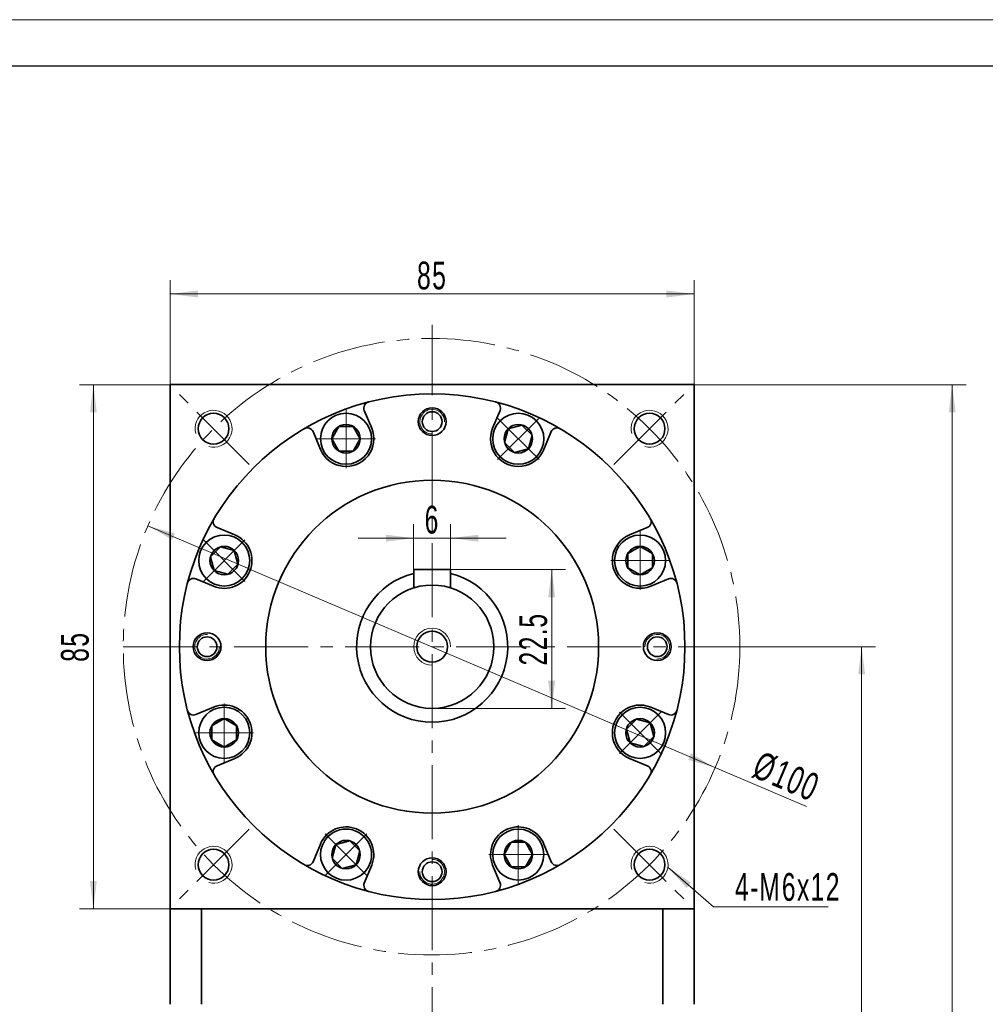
# Model space of a CAD drawing. Header units: millimetres. Extents: x 2211 to 2845, y -77 to 388.
# Tile 5 of 5: x 2534 to 2690, y 212 to 372. Entities that reach past the tile are written whole.
import ezdxf

# ---------------------------------------------------------------- set-up
doc = ezdxf.new("R2010")
doc.units = ezdxf.units.MM
doc.set_wipeout_variables(frame=1)
doc.linetypes.add('点画线', pattern=[18, 12, -2, 2, -2])
doc.layers.get('0').update_dxf_attribs({"lineweight": 35})
for name, color, linetype, lineweight in [('中心线层', 1, '点画线', 18), ('图框_外框线', 7, 'Continuous', 18), ('尺寸线层', 3, 'Continuous', 18), ('粗实线层', 7, 'Continuous', 35)]:
    doc.layers.add(name, color=color, linetype=linetype, lineweight=lineweight)
doc.styles.add('标准', font='txt', dxfattribs={"width": 0.667})
doc.dimstyles.new('a4-1-1', dxfattribs={"dimtxt": 3, "dimasz": 3, "dimexe": 1.5, "dimexo": 0, "dimgap": 0.5, "dimtad": 1, "dimdec": 3, "dimdsep": 46, "dimtxsty": '标准', "dimblk": '_CAXARROW', "dimcen": 0, "dimdle": 6, "dimazin": 2, "dimtfac": 0.707107, "dimtdec": 3, "dimtix": 1, "dimtmove": 2, "dimatfit": 3, "dimfxl": 0, "dimfrac": 2, "dimtolj": 1, "dimarcsym": 0})

# ---------------------------------------------------------------- blocks, each defined once
blk = doc.blocks.new('*X13')
at = {"layer": '尺寸线层', "linetype": 'Continuous'}
for points in [[(2557.93, 327.4), (2562.43, 327.96), (2562.43, 326.83)], [(2642.93, 327.4), (2638.43, 327.96), (2638.43, 326.83)]]:
    blk.add_hatch(color=0, dxfattribs=at).paths.add_polyline_path(points, flags=0)
at = {"layer": '尺寸线层', "color": 0, "linetype": 'Continuous'}
for p, q in [((2557.93, 312.69), (2557.93, 329.65)), ((2642.93, 312.69), (2642.93, 329.65)), ((2557.93, 327.4), (2642.93, 327.4))]:
    blk.add_line(p, q, dxfattribs=at)
at = {"layer": '尺寸线层', "color": 0, "insert": (2600.43, 330.37), "char_height": 4.5, "width": 9, "attachment_point": 5, "line_spacing_factor": 1.15057, "style": '标准'}
blk.add_mtext('\\T1.1;85', dxfattribs=at)
blk = doc.blocks.new('_CAXARROW')
blk.add_hatch(color=0).paths.add_polyline_path([(0, 0), (-1, 0.125), (-1, -0.125)], flags=0)
blk = doc.blocks.new('*X14')
at = {"layer": '尺寸线层', "linetype": 'Continuous'}
for points in [[(2545.49, 312.69), (2546.05, 308.19), (2544.92, 308.19)], [(2545.49, 227.69), (2546.05, 232.19), (2544.92, 232.19)]]:
    blk.add_hatch(color=0, dxfattribs=at).paths.add_polyline_path(points, flags=0)
at = {"layer": '尺寸线层', "color": 0, "linetype": 'Continuous'}
for p, q in [((2557.93, 312.69), (2543.24, 312.69)), ((2545.49, 312.69), (2545.49, 227.69)), ((2557.93, 227.69), (2543.24, 227.69))]:
    blk.add_line(p, q, dxfattribs=at)
at = {"layer": '尺寸线层', "color": 0, "insert": (2542.51, 270.19), "char_height": 4.5, "width": 9, "attachment_point": 5, "rotation": 90, "line_spacing_factor": 1.15057, "style": '标准'}
blk.add_mtext('\\T1.1;85', dxfattribs=at)
blk = doc.blocks.new('*X16')
at = {"layer": '尺寸线层', "linetype": 'Continuous'}
blk.add_hatch(color=0, dxfattribs=at).paths.add_polyline_path([(-8.63, 6.42), (-4.86, 3.89), (-5.6, 3.04)], flags=0)
at = {"layer": '尺寸线层', "color": 0, "linetype": 'Continuous'}
blk.add_line((-8.63, 6.42), (-1.23, 0), dxfattribs=at)
at = {"layer": '尺寸线层', "color": 0}
for p, q in [((-1.23, 0), (0, 0)), ((0, 0), (17.35, 0)), ((0, 0), (0, 0))]:
    blk.add_line(p, q, dxfattribs=at)
at = {"layer": '尺寸线层', "color": 0, "insert": (2.25, 0.9), "char_height": 4.5, "width": 30.2032, "attachment_point": 7, "line_spacing_factor": 1.15057, "style": '标准'}
blk.add_mtext('\\T1.1;4-M6x12', dxfattribs=at)
blk = doc.blocks.new('*X17')
at = {"layer": '中心线层', "linetype": '点画线', "lineweight": 18}
for p, q in [((0, -4.76), (0, 4.76)), ((-4.76, 0), (4.76, 0))]:
    blk.add_line(p, q, dxfattribs=at)
at = {"layer": '粗实线层'}
for p, q in [((-2.31, 0), (-1.15, 2)), ((-1.15, 2), (1.15, 2)), ((2.31, 0), (1.15, 2)), ((2.31, 0), (1.15, 2)), ((-2.31, 0), (-1.15, -2)), ((2.31, 0), (1.15, -2)), ((-1.15, -2), (1.15, -2))]:
    blk.add_line(p, q, dxfattribs=at)
blk.add_circle((0, 0), 2.31, dxfattribs=at)
for start, end in [(0, 180), (180, 360)]:
    blk.add_arc((0, 0), 4.14, start, end, dxfattribs=at)
blk = doc.blocks.new('*X18')
at = {"layer": '尺寸线层', "linetype": 'Continuous'}
for points in [[(2554.34, 289.81), (2558.26, 287.53), (2558.7, 288.56)], [(2646.32, 250.58), (2641.96, 251.82), (2642.4, 252.86)]]:
    blk.add_hatch(color=0, dxfattribs=at).paths.add_polyline_path(points, flags=0)
at = {"layer": '尺寸线层', "color": 0, "linetype": 'Continuous'}
blk.add_line((2661.14, 244.25), (2554.34, 289.81), dxfattribs=at)
at = {"layer": '尺寸线层', "color": 0, "insert": (2657.87, 249.1), "char_height": 4.5, "width": 19.6444, "attachment_point": 5, "rotation": 336.8999, "line_spacing_factor": 1.15057, "style": '标准'}
blk.add_mtext('\\T1.1;%%C100', dxfattribs=at)
blk = doc.blocks.new('*X19')
at = {"layer": '尺寸线层', "linetype": 'Continuous'}
for points in [[(2670.08, 270.19), (2670.65, 265.69), (2669.52, 265.69)], [(2670.08, 85.69), (2670.65, 90.19), (2669.52, 90.19)]]:
    blk.add_hatch(color=0, dxfattribs=at).paths.add_polyline_path(points, flags=0)
at = {"layer": '尺寸线层', "color": 0, "linetype": 'Continuous'}
for p, q in [((2650.33, 270.19), (2672.33, 270.19)), ((2670.08, 270.19), (2670.08, 85.69)), ((2645.43, 85.69), (2672.33, 85.69))]:
    blk.add_line(p, q, dxfattribs=at)
at = {"layer": '尺寸线层', "color": 0, "insert": (2667.11, 177.94), "char_height": 4.5, "width": 20.8061, "attachment_point": 5, "rotation": 90, "line_spacing_factor": 1.15057, "style": '标准'}
blk.add_mtext('\\T1.1;184.5', dxfattribs=at)
blk = doc.blocks.new('*X20')
at = {"layer": '尺寸线层', "linetype": 'Continuous'}
for points in [[(2684.77, 312.69), (2685.33, 308.19), (2684.21, 308.19)], [(2684.77, 85.69), (2685.33, 90.19), (2684.21, 90.19)]]:
    blk.add_hatch(color=0, dxfattribs=at).paths.add_polyline_path(points, flags=0)
at = {"layer": '尺寸线层', "color": 0, "linetype": 'Continuous'}
for p, q in [((2642.93, 312.69), (2687.02, 312.69)), ((2684.77, 312.69), (2684.77, 85.69)), ((2645.43, 85.69), (2687.02, 85.69))]:
    blk.add_line(p, q, dxfattribs=at)
at = {"layer": '尺寸线层', "color": 0, "insert": (2681.79, 199.19), "char_height": 4.5, "width": 11.8957, "attachment_point": 5, "rotation": 90, "line_spacing_factor": 1.15057, "style": '标准'}
blk.add_mtext('\\T1.1;227', dxfattribs=at)
blk = doc.blocks.new('*X28')
at = {"layer": '尺寸线层', "linetype": 'Continuous'}
for points in [[(2597.43, 287.79), (2592.93, 288.36), (2592.93, 287.23)], [(2603.43, 287.79), (2607.93, 288.36), (2607.93, 287.23)]]:
    blk.add_hatch(color=0, dxfattribs=at).paths.add_polyline_path(points, flags=0)
at = {"layer": '尺寸线层', "color": 0, "linetype": 'Continuous'}
for p, q in [((2597.43, 282.69), (2597.43, 290.04)), ((2603.43, 282.69), (2603.43, 290.04)), ((2588.43, 287.79), (2612.43, 287.79))]:
    blk.add_line(p, q, dxfattribs=at)
at = {"layer": '尺寸线层', "color": 0, "insert": (2600.43, 290.77), "char_height": 4.5, "width": 9, "attachment_point": 5, "line_spacing_factor": 1.15057, "style": '标准'}
blk.add_mtext('\\T1.1;6', dxfattribs=at)
blk = doc.blocks.new('*X29')
at = {"layer": '尺寸线层', "linetype": 'Continuous'}
for points in [[(2619.82, 282.69), (2620.38, 278.19), (2619.25, 278.19)], [(2619.82, 260.19), (2620.38, 264.69), (2619.25, 264.69)]]:
    blk.add_hatch(color=0, dxfattribs=at).paths.add_polyline_path(points, flags=0)
at = {"layer": '尺寸线层', "color": 0, "linetype": 'Continuous'}
for p, q in [((2603.43, 282.69), (2622.07, 282.69)), ((2619.82, 282.69), (2619.82, 260.19)), ((2600.43, 260.19), (2622.07, 260.19))]:
    blk.add_line(p, q, dxfattribs=at)
at = {"layer": '尺寸线层', "color": 0, "insert": (2616.84, 271.44), "char_height": 4.5, "width": 16.432, "attachment_point": 5, "rotation": 90, "line_spacing_factor": 1.15057, "style": '标准'}
blk.add_mtext('\\T1.1;22.5', dxfattribs=at)

msp = doc.modelspace()

# ---------------------------------------------------------------- linework, layer by layer
at = {"color": 7, "linetype": 'Continuous', "lineweight": 0}
for centre in [(2564.976, 305.5474), (2564.976, 305.5474), (2635.6867, 305.5474), (2635.6867, 305.5474), (2564.976, 234.8367), (2564.976, 234.8367), (2635.6867, 234.8367), (2635.6867, 234.8367)]:
    msp.add_arc(centre, 3, 255, 195, dxfattribs=at)
at = {"layer": '中心线层'}
for p, q in [((2600.4304, 76.9881), (2600.4304, 322.3783)), ((2570.7561, 299.7673), (2559.0958, 311.4275)), ((2629.9066, 299.7673), (2641.5669, 311.4275)), ((2550.3314, 270.192), (2650.3314, 270.192)), ((2570.7561, 240.6168), (2559.0958, 228.9565)), ((2629.9066, 240.6168), (2641.5669, 228.9565))]:
    msp.add_line(p, q, dxfattribs=at)
msp.add_circle((2600.3314, 270.192), 50, dxfattribs=at)
at = {"layer": '粗实线层'}
for p, q in [((2642.9304, 312.692), (2557.9304, 312.692)), ((2557.9304, 312.692), (2557.9304, 227.692)), ((2642.9304, 312.692), (2642.9304, 227.692)), ((2590.6199, 305.6357), (2589.4259, 308.5183)), ((2610.2408, 305.6357), (2611.4348, 308.5183)), ((2582.305, 302.1915), (2581.111, 305.0741)), ((2618.5558, 302.1915), (2619.7498, 305.0741)), ((2568.4308, 288.3174), (2565.5483, 289.5114)), ((2632.4299, 288.3174), (2635.3125, 289.5114)), ((2597.4304, 282.692), (2603.4304, 282.692)), ((2597.4304, 282.692), (2597.4304, 279.7314)), ((2603.4304, 282.692), (2603.4304, 279.7314)), ((2564.9867, 280.0025), (2562.1041, 281.1965)), ((2635.874, 280.0025), (2638.7566, 281.1965)), ((2564.9867, 260.3815), (2562.1041, 259.1875)), ((2635.874, 260.3815), (2638.7566, 259.1875)), ((2568.4308, 252.0666), (2565.5483, 250.8726)), ((2632.4299, 252.0666), (2635.3125, 250.8726)), ((2582.305, 238.1925), (2581.111, 235.3099)), ((2618.5558, 238.1925), (2619.7498, 235.3099)), ((2590.6199, 234.7483), (2589.4259, 231.8658)), ((2610.2408, 234.7483), (2611.4348, 231.8658)), ((2557.9304, 227.692), (2642.9304, 227.692)), ((2557.9304, 212.1924), (2557.9304, 227.692)), ((2562.9981, 212.1924), (2562.9981, 227.692)), ((2637.8626, 212.1924), (2637.8626, 227.692)), ((2642.9304, 212.1924), (2642.9304, 227.692))]:
    msp.add_line(p, q, dxfattribs=at)
for centre, radius in [((2600.4304, 270.192), 41), ((2600.4304, 306.692), 2.25), ((2600.4304, 306.692), 1.6), ((2564.976, 305.5474), 2.5), ((2635.6867, 305.5474), 2.5), ((2600.4304, 270.192), 27), ((2600.4304, 270.192), 10), ((2563.9304, 270.192), 2.25), ((2563.9304, 270.192), 1.6), ((2600.4304, 270.192), 2.5), ((2636.9304, 270.192), 2.25), ((2636.9304, 270.192), 1.6), ((2564.976, 234.8367), 2.5), ((2635.6867, 234.8367), 2.5), ((2600.4304, 233.692), 2.25), ((2600.4304, 233.692), 1.6)]:
    msp.add_circle(centre, radius, dxfattribs=at)
for centre, radius, start, end in [((2590.3498, 308.901), 1, 104.596884, 202.49996), ((2610.511, 308.901), 1, 337.50004, 75.403116), ((2580.1871, 304.6914), 1, 22.50004, 120.403116), ((2586.4624, 303.9136), 4.5, 202.5, 22.5), ((2614.3983, 303.9136), 4.5, 157.5, 337.5), ((2620.6736, 304.6914), 1, 59.596884, 157.49996), ((2565.9309, 290.4353), 1, 149.596884, 247.49996), ((2634.9298, 290.4353), 1, 292.50004, 30.403116), ((2566.7088, 284.16), 4.5, 247.5, 67.5), ((2634.152, 284.16), 4.5, 112.5, 292.5), ((2561.7214, 280.2726), 1, 67.50004, 165.403116), ((2600.4304, 270.192), 12.25, 104.175804, 75.824196), ((2639.1393, 280.2726), 1, 14.596884, 112.49996), ((2566.7088, 256.2241), 4.5, 292.5, 112.5), ((2634.152, 256.2241), 4.5, 67.5, 247.5), ((2561.7214, 260.1114), 1, 194.596884, 292.49996), ((2639.1393, 260.1114), 1, 247.50004, 345.403116), ((2565.9309, 249.9487), 1, 112.50004, 210.403116), ((2634.9298, 249.9487), 1, 329.596884, 67.49996), ((2586.4624, 236.4704), 4.5, 337.5, 157.5), ((2614.3983, 236.4704), 4.5, 22.5, 202.5), ((2580.1871, 235.6926), 1, 239.596884, 337.49996), ((2620.6736, 235.6926), 1, 202.50004, 300.403116), ((2590.3498, 231.4831), 1, 157.50004, 255.403116), ((2610.511, 231.4831), 1, 284.596884, 22.49996)]:
    msp.add_arc(centre, radius, start, end, dxfattribs=at)
at = {"layer": '粗实线层', "lineweight": 18}
for centre, radius, start, end in [((2600.4304, 306.692), 2, 358.430056, 270), ((2600.4304, 270.192), 3, 0, 270), ((2563.9304, 270.192), 2, 88.430056, 0), ((2636.9304, 270.192), 2, 268.430056, 180), ((2600.4304, 233.692), 2, 178.430056, 90)]:
    msp.add_arc(centre, radius, start, end, dxfattribs=at)

# ---------------------------------------------------------------- block references
at = {"layer": '尺寸线层'}
msp.add_blockref('*X16', (2647.2861, 228.0174), dxfattribs=at)

# ---------------------------------------------------------------- dimensions: what is measured, and where the dimension line sits
for base, p1, p2, angle, picture, middle in [((2642.9304, 327.396), (2557.9304, 312.692), (2642.9304, 312.692), 0, '*X13', (2600.4304, 330.3717)), ((2545.4866, 227.692), (2557.9304, 312.692), (2557.9304, 227.692), 270, '*X14', (2542.5109, 270.192)), ((2684.7686, 85.692), (2642.9304, 312.692), (2645.4304, 85.692), 270, '*X20', (2681.7929, 199.192)), ((2619.8165, 260.192), (2603.4304, 282.692), (2600.4304, 260.192), 270, '*X29', (2616.8408, 271.442)), ((2670.0836, 85.692), (2650.3314, 270.192), (2645.4304, 85.692), 270, '*X19', (2667.1079, 177.942))]:
    dim = msp.add_linear_dim(base=base, p1=p1, p2=p2, angle=angle, dimstyle='a4-1-1', override={"dimsah": 1, "dimtfill": 1, "dimtzin": 8}, dxfattribs=at)
    dim.commit()
    dim.dimension.update_dxf_attribs({"geometry": picture, "text_midpoint": middle})
dim = msp.add_linear_dim(base=(2603.4304, 287.7939), p1=(2597.4304, 282.692), p2=(2603.4304, 282.692), dimstyle='a4-1-1', override={"dimsah": 1, "dimtfill": 1, "dimtzin": 8}, dxfattribs=at)
dim.commit()
dim.dimension.update_dxf_attribs({"geometry": '*X28', "text_midpoint": (2600.4304, 290.7696)})

# ---------------------------------------------------------------- next in the draw order: wipeouts: each hides what was drawn before it
for points in [[(2590.6024, 303.9136), (2590.6023, 303.9379), (2590.6021, 303.9621), (2590.6018, 303.9864), (2590.6013, 304.0107), (2590.6006, 304.0349), (2590.5999, 304.0592), (2590.5989, 304.0834), (2590.5979, 304.1077), (2590.5967, 304.1319), (2590.5953, 304.1561), (2590.5938, 304.1803), (2590.5922, 304.2045), (2590.5904, 304.2287), (2590.5885, 304.2529), (2590.5864, 304.2771), (2590.5842, 304.3013), (2590.5819, 304.3254), (2590.5794, 304.3496), (2590.5768, 304.3737), (2590.574, 304.3978), (2590.5711, 304.4219), (2590.568, 304.4459), (2590.5649, 304.47), (2590.5615, 304.494), (2590.5581, 304.518), (2590.5544, 304.542), (2590.5507, 304.566), (2590.5468, 304.5899), (2590.5428, 304.6139), (2590.5386, 304.6378), (2590.5386, 304.6378), (2590.5005, 304.8265), (2590.4537, 305.0132), (2590.3983, 305.1975), (2590.3344, 305.3791), (2590.2621, 305.5575), (2590.1816, 305.7323), (2590.093, 305.9032), (2589.9966, 306.0698), (2589.8925, 306.2318), (2589.7811, 306.3887), (2589.6624, 306.5403), (2589.5369, 306.6862), (2589.4047, 306.8261), (2589.2661, 306.9597), (2589.1215, 307.0868), (2588.9711, 307.2069), (2588.8154, 307.32), (2588.6545, 307.4257), (2588.4889, 307.5238), (2588.3189, 307.6141), (2588.1448, 307.6964), (2587.9672, 307.7705), (2587.7863, 307.8362), (2587.6025, 307.8935), (2587.4163, 307.9422), (2587.228, 307.9822), (2587.0381, 308.0134), (2586.8469, 308.0357), (2586.6549, 308.0491), (2586.4624, 308.0536), (2586.4624, 308.0536), (2586.27, 308.0491), (2586.078, 308.0357), (2585.8868, 308.0134), (2585.6968, 307.9822), (2585.5085, 307.9422), (2585.3223, 307.8935), (2585.1385, 307.8362), (2584.9576, 307.7705), (2584.78, 307.6964), (2584.606, 307.6141), (2584.436, 307.5238), (2584.2704, 307.4257), (2584.1095, 307.32), (2583.9537, 307.2069), (2583.8033, 307.0868), (2583.6587, 306.9597), (2583.5201, 306.8261), (2583.3879, 306.6862), (2583.2624, 306.5403), (2583.1437, 306.3887), (2583.0323, 306.2318), (2582.9282, 306.0698), (2582.8318, 305.9032), (2582.7433, 305.7323), (2582.6628, 305.5575), (2582.5905, 305.3791), (2582.5265, 305.1975), (2582.4711, 305.0132), (2582.4243, 304.8265), (2582.3862, 304.6378), (2582.3862, 304.6378), (2582.3821, 304.6139), (2582.378, 304.5899), (2582.3741, 304.566), (2582.3704, 304.542), (2582.3668, 304.518), (2582.3633, 304.494), (2582.36, 304.47), (2582.3568, 304.4459), (2582.3537, 304.4219), (2582.3508, 304.3978), (2582.3481, 304.3737), (2582.3454, 304.3496), (2582.3429, 304.3254), (2582.3406, 304.3013), (2582.3384, 304.2771), (2582.3363, 304.2529), (2582.3344, 304.2287), (2582.3326, 304.2045), (2582.331, 304.1803), (2582.3295, 304.1561), (2582.3282, 304.1319), (2582.327, 304.1077), (2582.3259, 304.0834), (2582.325, 304.0592), (2582.3242, 304.0349), (2582.3236, 304.0107), (2582.3231, 303.9864), (2582.3227, 303.9621), (2582.3225, 303.9379), (2582.3224, 303.9136), (2582.3224, 303.9136), (2582.3281, 303.697), (2582.3451, 303.4809), (2582.3734, 303.266), (2582.4129, 303.0529), (2582.4635, 302.8421), (2582.525, 302.6343), (2582.5974, 302.43), (2582.6803, 302.2297), (2582.7736, 302.0341), (2582.8771, 301.8436), (2582.9903, 301.6588), (2583.1131, 301.4802), (2583.245, 301.3082), (2583.3858, 301.1434), (2583.535, 300.9862), (2583.6922, 300.837), (2583.857, 300.6962), (2584.029, 300.5643), (2584.2076, 300.4415), (2584.3924, 300.3283), (2584.5829, 300.2249), (2584.7785, 300.1315), (2584.9788, 300.0486), (2585.1831, 299.9762), (2585.3909, 299.9147), (2585.6017, 299.8641), (2585.8148, 299.8246), (2586.0297, 299.7963), (2586.2457, 299.7793), (2586.4624, 299.7736), (2586.4624, 299.7736), (2586.6791, 299.7793), (2586.8952, 299.7963), (2587.1101, 299.8246), (2587.3232, 299.8641), (2587.5339, 299.9147), (2587.7417, 299.9762), (2587.9461, 300.0486), (2588.1463, 300.1315), (2588.3419, 300.2249), (2588.5324, 300.3283), (2588.7172, 300.4415), (2588.8958, 300.5643), (2589.0678, 300.6962), (2589.2326, 300.837), (2589.3898, 300.9862), (2589.539, 301.1434), (2589.6798, 301.3082), (2589.8117, 301.4802), (2589.9345, 301.6588), (2590.0478, 301.8436), (2590.1512, 302.0341), (2590.2445, 302.2297), (2590.3274, 302.43), (2590.3998, 302.6343), (2590.4613, 302.8421), (2590.5119, 303.0529), (2590.5514, 303.266), (2590.5797, 303.4809), (2590.5967, 303.697)], [(2617.3257, 300.9862), (2617.3428, 301.0034), (2617.3598, 301.0207), (2617.3767, 301.0381), (2617.3935, 301.0556), (2617.4102, 301.0732), (2617.4268, 301.0909), (2617.4433, 301.1087), (2617.4597, 301.1266), (2617.476, 301.1446), (2617.4922, 301.1627), (2617.5082, 301.1809), (2617.5242, 301.1991), (2617.5401, 301.2175), (2617.5558, 301.236), (2617.5714, 301.2545), (2617.587, 301.2732), (2617.6024, 301.2919), (2617.6177, 301.3107), (2617.6329, 301.3296), (2617.648, 301.3486), (2617.663, 301.3677), (2617.6778, 301.3869), (2617.6926, 301.4062), (2617.7072, 301.4255), (2617.7217, 301.445), (2617.7362, 301.4645), (2617.7505, 301.4841), (2617.7646, 301.5038), (2617.7787, 301.5235), (2617.7926, 301.5434), (2617.7926, 301.5434), (2617.8992, 301.7037), (2617.9981, 301.8688), (2618.0892, 302.0384), (2618.1724, 302.212), (2618.2474, 302.3892), (2618.3141, 302.5698), (2618.3724, 302.7533), (2618.422, 302.9393), (2618.463, 303.1273), (2618.4951, 303.3171), (2618.5184, 303.5082), (2618.5328, 303.7001), (2618.5383, 303.8926), (2618.5348, 304.085), (2618.5223, 304.2771), (2618.501, 304.4684), (2618.4707, 304.6585), (2618.4317, 304.847), (2618.384, 305.0335), (2618.3276, 305.2175), (2618.2628, 305.3988), (2618.1895, 305.5768), (2618.1081, 305.7512), (2618.0187, 305.9217), (2617.9215, 306.0878), (2617.8166, 306.2492), (2617.7043, 306.4056), (2617.5849, 306.5565), (2617.4586, 306.7018), (2617.3257, 306.841), (2617.3257, 306.841), (2617.1865, 306.974), (2617.0412, 307.1002), (2616.8902, 307.2197), (2616.7339, 307.3319), (2616.5725, 307.4368), (2616.4063, 307.534), (2616.2359, 307.6235), (2616.0615, 307.7049), (2615.8834, 307.7781), (2615.7022, 307.8429), (2615.5182, 307.8993), (2615.3317, 307.947), (2615.1432, 307.9861), (2614.9531, 308.0163), (2614.7618, 308.0376), (2614.5697, 308.0501), (2614.3772, 308.0536), (2614.1848, 308.0481), (2613.9929, 308.0337), (2613.8018, 308.0104), (2613.612, 307.9783), (2613.4239, 307.9373), (2613.238, 307.8877), (2613.0545, 307.8295), (2612.8739, 307.7628), (2612.6966, 307.6877), (2612.5231, 307.6046), (2612.3535, 307.5134), (2612.1884, 307.4145), (2612.0281, 307.308), (2612.0281, 307.308), (2612.0082, 307.294), (2611.9884, 307.28), (2611.9688, 307.2658), (2611.9492, 307.2515), (2611.9296, 307.2371), (2611.9102, 307.2225), (2611.8908, 307.2079), (2611.8716, 307.1931), (2611.8524, 307.1783), (2611.8333, 307.1633), (2611.8143, 307.1482), (2611.7954, 307.133), (2611.7766, 307.1177), (2611.7578, 307.1023), (2611.7392, 307.0868), (2611.7207, 307.0711), (2611.7022, 307.0554), (2611.6838, 307.0395), (2611.6656, 307.0236), (2611.6474, 307.0075), (2611.6293, 306.9913), (2611.6113, 306.975), (2611.5934, 306.9586), (2611.5756, 306.9422), (2611.5579, 306.9256), (2611.5403, 306.9089), (2611.5228, 306.8921), (2611.5054, 306.8752), (2611.4881, 306.8582), (2611.4709, 306.841), (2611.4709, 306.841), (2611.3217, 306.6838), (2611.1809, 306.519), (2611.049, 306.3471), (2610.9262, 306.1684), (2610.813, 305.9836), (2610.7095, 305.7931), (2610.6162, 305.5975), (2610.5333, 305.3973), (2610.4609, 305.193), (2610.3994, 304.9851), (2610.3488, 304.7744), (2610.3093, 304.5613), (2610.281, 304.3464), (2610.264, 304.1303), (2610.2583, 303.9136), (2610.264, 303.697), (2610.281, 303.4809), (2610.3093, 303.266), (2610.3488, 303.0529), (2610.3994, 302.8421), (2610.4609, 302.6343), (2610.5333, 302.43), (2610.6162, 302.2297), (2610.7095, 302.0341), (2610.813, 301.8436), (2610.9262, 301.6588), (2611.049, 301.4802), (2611.1809, 301.3082), (2611.3217, 301.1434), (2611.4709, 300.9862), (2611.4709, 300.9862), (2611.6281, 300.837), (2611.7929, 300.6962), (2611.9649, 300.5643), (2612.1435, 300.4415), (2612.3283, 300.3283), (2612.5188, 300.2249), (2612.7144, 300.1315), (2612.9147, 300.0486), (2613.119, 299.9762), (2613.3268, 299.9147), (2613.5376, 299.8641), (2613.7507, 299.8246), (2613.9656, 299.7963), (2614.1816, 299.7793), (2614.3983, 299.7736), (2614.615, 299.7793), (2614.8311, 299.7963), (2615.0459, 299.8246), (2615.2591, 299.8641), (2615.4698, 299.9147), (2615.6776, 299.9762), (2615.8819, 300.0486), (2616.0822, 300.1315), (2616.2778, 300.2249), (2616.4683, 300.3283), (2616.6531, 300.4415), (2616.8317, 300.5643), (2617.0037, 300.6962), (2617.1685, 300.837)], [(2569.6362, 287.0874), (2569.619, 287.1045), (2569.6017, 287.1215), (2569.5843, 287.1384), (2569.5668, 287.1552), (2569.5492, 287.1719), (2569.5314, 287.1885), (2569.5137, 287.205), (2569.4958, 287.2214), (2569.4778, 287.2377), (2569.4597, 287.2538), (2569.4415, 287.2699), (2569.4232, 287.2859), (2569.4049, 287.3017), (2569.3864, 287.3175), (2569.3679, 287.3331), (2569.3492, 287.3486), (2569.3305, 287.3641), (2569.3117, 287.3794), (2569.2927, 287.3946), (2569.2737, 287.4096), (2569.2547, 287.4246), (2569.2355, 287.4395), (2569.2162, 287.4542), (2569.1969, 287.4689), (2569.1774, 287.4834), (2569.1579, 287.4978), (2569.1383, 287.5121), (2569.1186, 287.5263), (2569.0988, 287.5404), (2569.079, 287.5543), (2569.079, 287.5543), (2568.9187, 287.6608), (2568.7535, 287.7598), (2568.584, 287.8509), (2568.4104, 287.9341), (2568.2331, 288.0091), (2568.0526, 288.0758), (2567.8691, 288.134), (2567.6831, 288.1837), (2567.495, 288.2246), (2567.3053, 288.2568), (2567.1142, 288.2801), (2566.9222, 288.2945), (2566.7298, 288.2999), (2566.5374, 288.2964), (2566.3453, 288.284), (2566.154, 288.2626), (2565.9639, 288.2324), (2565.7754, 288.1934), (2565.5889, 288.1456), (2565.4049, 288.0893), (2565.2236, 288.0244), (2565.0456, 287.9512), (2564.8712, 287.8698), (2564.7007, 287.7804), (2564.5346, 287.6831), (2564.3732, 287.5783), (2564.2168, 287.466), (2564.0658, 287.3466), (2563.9206, 287.2203), (2563.7813, 287.0874), (2563.7813, 287.0874), (2563.6484, 286.9482), (2563.5221, 286.8029), (2563.4027, 286.6519), (2563.2905, 286.4955), (2563.1856, 286.3341), (2563.0883, 286.168), (2562.9989, 285.9976), (2562.9175, 285.8231), (2562.8443, 285.6451), (2562.7795, 285.4639), (2562.7231, 285.2798), (2562.6753, 285.0933), (2562.6363, 284.9048), (2562.6061, 284.7147), (2562.5847, 284.5234), (2562.5723, 284.3314), (2562.5688, 284.1389), (2562.5743, 283.9465), (2562.5887, 283.7545), (2562.612, 283.5635), (2562.6441, 283.3737), (2562.6851, 283.1856), (2562.7347, 282.9996), (2562.7929, 282.8161), (2562.8596, 282.6356), (2562.9346, 282.4583), (2563.0178, 282.2847), (2563.109, 282.1152), (2563.2079, 281.9501), (2563.3144, 281.7897), (2563.3144, 281.7897), (2563.3284, 281.7699), (2563.3424, 281.7501), (2563.3566, 281.7304), (2563.3709, 281.7108), (2563.3853, 281.6913), (2563.3998, 281.6719), (2563.4145, 281.6525), (2563.4292, 281.6332), (2563.4441, 281.6141), (2563.4591, 281.595), (2563.4742, 281.576), (2563.4894, 281.5571), (2563.5047, 281.5382), (2563.5201, 281.5195), (2563.5356, 281.5009), (2563.5513, 281.4823), (2563.567, 281.4639), (2563.5829, 281.4455), (2563.5988, 281.4272), (2563.6149, 281.409), (2563.6311, 281.391), (2563.6473, 281.373), (2563.6637, 281.3551), (2563.6802, 281.3373), (2563.6968, 281.3196), (2563.7135, 281.302), (2563.7303, 281.2845), (2563.7472, 281.2671), (2563.7642, 281.2498), (2563.7813, 281.2325), (2563.7813, 281.2325), (2563.9386, 281.0833), (2564.1034, 280.9426), (2564.2753, 280.8106), (2564.454, 280.6879), (2564.6388, 280.5746), (2564.8292, 280.4712), (2565.0249, 280.3779), (2565.2251, 280.2949), (2565.4294, 280.2226), (2565.6372, 280.161), (2565.848, 280.1104), (2566.0611, 280.0709), (2566.276, 280.0426), (2566.4921, 280.0256), (2566.7088, 280.02), (2566.9254, 280.0256), (2567.1415, 280.0426), (2567.3564, 280.0709), (2567.5695, 280.1104), (2567.7803, 280.161), (2567.9881, 280.2226), (2568.1924, 280.2949), (2568.3926, 280.3779), (2568.5883, 280.4712), (2568.7788, 280.5746), (2568.9636, 280.6879), (2569.1422, 280.8106), (2569.3141, 280.9426), (2569.479, 281.0833), (2569.6362, 281.2325), (2569.6362, 281.2325), (2569.7854, 281.3898), (2569.9261, 281.5546), (2570.0581, 281.7265), (2570.1809, 281.9052), (2570.2941, 282.09), (2570.3975, 282.2804), (2570.4908, 282.4761), (2570.5738, 282.6763), (2570.6461, 282.8806), (2570.7077, 283.0885), (2570.7583, 283.2992), (2570.7978, 283.5123), (2570.8261, 283.7272), (2570.8431, 283.9433), (2570.8488, 284.16), (2570.8431, 284.3766), (2570.8261, 284.5927), (2570.7978, 284.8076), (2570.7583, 285.0207), (2570.7077, 285.2315), (2570.6461, 285.4393), (2570.5738, 285.6436), (2570.4908, 285.8439), (2570.3975, 286.0395), (2570.2941, 286.23), (2570.1809, 286.4148), (2570.0581, 286.5934), (2569.9261, 286.7654), (2569.7854, 286.9302)], [(2634.152, 280.02), (2634.1762, 280.02), (2634.2005, 280.0203), (2634.2247, 280.0206), (2634.249, 280.0211), (2634.2733, 280.0217), (2634.2975, 280.0225), (2634.3218, 280.0234), (2634.346, 280.0245), (2634.3702, 280.0257), (2634.3945, 280.0271), (2634.4187, 280.0286), (2634.4429, 280.0302), (2634.4671, 280.032), (2634.4913, 280.0339), (2634.5154, 280.036), (2634.5396, 280.0382), (2634.5638, 280.0405), (2634.5879, 280.043), (2634.612, 280.0456), (2634.6361, 280.0484), (2634.6602, 280.0513), (2634.6843, 280.0543), (2634.7083, 280.0575), (2634.7324, 280.0609), (2634.7564, 280.0643), (2634.7804, 280.0679), (2634.8043, 280.0717), (2634.8283, 280.0756), (2634.8522, 280.0796), (2634.8761, 280.0838), (2634.8761, 280.0838), (2635.0648, 280.1219), (2635.2515, 280.1687), (2635.4359, 280.2241), (2635.6174, 280.288), (2635.7958, 280.3603), (2635.9706, 280.4408), (2636.1416, 280.5294), (2636.3082, 280.6258), (2636.4701, 280.7298), (2636.627, 280.8413), (2636.7786, 280.9599), (2636.9245, 281.0855), (2637.0645, 281.2177), (2637.1981, 281.3562), (2637.3251, 281.5009), (2637.4453, 281.6512), (2637.5583, 281.807), (2637.664, 281.9679), (2637.7621, 282.1335), (2637.8524, 282.3035), (2637.9347, 282.4775), (2638.0088, 282.6552), (2638.0746, 282.8361), (2638.1319, 283.0199), (2638.1806, 283.2061), (2638.2206, 283.3944), (2638.2517, 283.5843), (2638.2741, 283.7755), (2638.2875, 283.9675), (2638.292, 284.16), (2638.292, 284.16), (2638.2875, 284.3524), (2638.2741, 284.5444), (2638.2517, 284.7356), (2638.2206, 284.9256), (2638.1806, 285.1139), (2638.1319, 285.3001), (2638.0746, 285.4838), (2638.0088, 285.6647), (2637.9347, 285.8424), (2637.8524, 286.0164), (2637.7621, 286.1864), (2637.664, 286.352), (2637.5583, 286.5129), (2637.4453, 286.6687), (2637.3251, 286.8191), (2637.1981, 286.9637), (2637.0645, 287.1022), (2636.9245, 287.2344), (2636.7786, 287.36), (2636.627, 287.4786), (2636.4701, 287.5901), (2636.3082, 287.6941), (2636.1416, 287.7905), (2635.9706, 287.8791), (2635.7958, 287.9596), (2635.6174, 288.0319), (2635.4359, 288.0959), (2635.2515, 288.1513), (2635.0648, 288.1981), (2634.8761, 288.2361), (2634.8761, 288.2361), (2634.8522, 288.2403), (2634.8283, 288.2443), (2634.8043, 288.2482), (2634.7804, 288.252), (2634.7564, 288.2556), (2634.7324, 288.2591), (2634.7083, 288.2624), (2634.6843, 288.2656), (2634.6602, 288.2687), (2634.6361, 288.2716), (2634.612, 288.2743), (2634.5879, 288.277), (2634.5638, 288.2794), (2634.5396, 288.2818), (2634.5154, 288.284), (2634.4913, 288.286), (2634.4671, 288.288), (2634.4429, 288.2897), (2634.4187, 288.2914), (2634.3945, 288.2929), (2634.3702, 288.2942), (2634.346, 288.2954), (2634.3218, 288.2965), (2634.2975, 288.2974), (2634.2733, 288.2982), (2634.249, 288.2988), (2634.2247, 288.2993), (2634.2005, 288.2997), (2634.1762, 288.2999), (2634.152, 288.3), (2634.152, 288.3), (2633.9353, 288.2943), (2633.7192, 288.2773), (2633.5043, 288.249), (2633.2912, 288.2095), (2633.0805, 288.1589), (2632.8726, 288.0973), (2632.6683, 288.025), (2632.4681, 287.942), (2632.2724, 287.8487), (2632.082, 287.7453), (2631.8972, 287.6321), (2631.7185, 287.5093), (2631.5466, 287.3774), (2631.3818, 287.2366), (2631.2245, 287.0874), (2631.0753, 286.9302), (2630.9346, 286.7654), (2630.8026, 286.5934), (2630.6799, 286.4148), (2630.5666, 286.23), (2630.4632, 286.0395), (2630.3699, 285.8439), (2630.2869, 285.6436), (2630.2146, 285.4393), (2630.153, 285.2315), (2630.1024, 285.0207), (2630.0629, 284.8076), (2630.0346, 284.5927), (2630.0176, 284.3766), (2630.012, 284.16), (2630.012, 284.16), (2630.0176, 283.9433), (2630.0346, 283.7272), (2630.0629, 283.5123), (2630.1024, 283.2992), (2630.153, 283.0885), (2630.2146, 282.8806), (2630.2869, 282.6763), (2630.3699, 282.4761), (2630.4632, 282.2804), (2630.5666, 282.09), (2630.6799, 281.9052), (2630.8026, 281.7265), (2630.9346, 281.5546), (2631.0753, 281.3898), (2631.2245, 281.2325), (2631.3818, 281.0833), (2631.5466, 280.9426), (2631.7185, 280.8106), (2631.8972, 280.6879), (2632.082, 280.5746), (2632.2724, 280.4712), (2632.4681, 280.3779), (2632.6683, 280.2949), (2632.8726, 280.2226), (2633.0805, 280.161), (2633.2912, 280.1104), (2633.5043, 280.0709), (2633.7192, 280.0426), (2633.9353, 280.0256)], [(2566.7088, 260.3641), (2566.6845, 260.364), (2566.6602, 260.3638), (2566.636, 260.3634), (2566.6117, 260.3629), (2566.5875, 260.3623), (2566.5632, 260.3615), (2566.539, 260.3606), (2566.5147, 260.3595), (2566.4905, 260.3583), (2566.4663, 260.357), (2566.442, 260.3555), (2566.4178, 260.3538), (2566.3936, 260.3521), (2566.3695, 260.3501), (2566.3453, 260.3481), (2566.3211, 260.3459), (2566.297, 260.3435), (2566.2728, 260.3411), (2566.2487, 260.3384), (2566.2246, 260.3357), (2566.2005, 260.3328), (2566.1764, 260.3297), (2566.1524, 260.3265), (2566.1284, 260.3232), (2566.1043, 260.3197), (2566.0804, 260.3161), (2566.0564, 260.3124), (2566.0324, 260.3085), (2566.0085, 260.3044), (2565.9846, 260.3003), (2565.9846, 260.3003), (2565.7959, 260.2622), (2565.6092, 260.2154), (2565.4249, 260.16), (2565.2433, 260.096), (2565.0649, 260.0237), (2564.8901, 259.9432), (2564.7192, 259.8547), (2564.5526, 259.7582), (2564.3906, 259.6542), (2564.2337, 259.5427), (2564.0821, 259.4241), (2563.9362, 259.2986), (2563.7963, 259.1664), (2563.6627, 259.0278), (2563.5356, 258.8832), (2563.4154, 258.7328), (2563.3024, 258.577), (2563.1967, 258.4161), (2563.0986, 258.2505), (2563.0083, 258.0805), (2562.926, 257.9065), (2562.8519, 257.7289), (2562.7861, 257.548), (2562.7288, 257.3642), (2562.6801, 257.178), (2562.6402, 256.9897), (2562.609, 256.7997), (2562.5866, 256.6085), (2562.5732, 256.4165), (2562.5688, 256.2241), (2562.5688, 256.2241), (2562.5732, 256.0316), (2562.5866, 255.8396), (2562.609, 255.6484), (2562.6402, 255.4585), (2562.6801, 255.2702), (2562.7288, 255.084), (2562.7861, 254.9002), (2562.8519, 254.7193), (2562.926, 254.5416), (2563.0083, 254.3676), (2563.0986, 254.1976), (2563.1967, 254.032), (2563.3024, 253.8711), (2563.4154, 253.7153), (2563.5356, 253.565), (2563.6627, 253.4204), (2563.7963, 253.2818), (2563.9362, 253.1496), (2564.0821, 253.024), (2564.2337, 252.9054), (2564.3906, 252.7939), (2564.5526, 252.6899), (2564.7192, 252.5935), (2564.8901, 252.5049), (2565.0649, 252.4244), (2565.2433, 252.3521), (2565.4249, 252.2882), (2565.6092, 252.2328), (2565.7959, 252.186), (2565.9846, 252.1479), (2565.9846, 252.1479), (2566.0085, 252.1437), (2566.0324, 252.1397), (2566.0564, 252.1358), (2566.0804, 252.132), (2566.1043, 252.1284), (2566.1284, 252.125), (2566.1524, 252.1216), (2566.1764, 252.1184), (2566.2005, 252.1154), (2566.2246, 252.1125), (2566.2487, 252.1097), (2566.2728, 252.1071), (2566.297, 252.1046), (2566.3211, 252.1023), (2566.3453, 252.1001), (2566.3695, 252.098), (2566.3936, 252.0961), (2566.4178, 252.0943), (2566.442, 252.0927), (2566.4663, 252.0912), (2566.4905, 252.0898), (2566.5147, 252.0886), (2566.539, 252.0876), (2566.5632, 252.0866), (2566.5875, 252.0859), (2566.6117, 252.0852), (2566.636, 252.0847), (2566.6602, 252.0844), (2566.6845, 252.0841), (2566.7088, 252.0841), (2566.7088, 252.0841), (2566.9254, 252.0897), (2567.1415, 252.1068), (2567.3564, 252.135), (2567.5695, 252.1745), (2567.7803, 252.2251), (2567.9881, 252.2867), (2568.1924, 252.3591), (2568.3926, 252.442), (2568.5883, 252.5353), (2568.7788, 252.6387), (2568.9636, 252.752), (2569.1422, 252.8747), (2569.3141, 253.0067), (2569.479, 253.1475), (2569.6362, 253.2967), (2569.7854, 253.4539), (2569.9261, 253.6187), (2570.0581, 253.7906), (2570.1809, 253.9693), (2570.2941, 254.1541), (2570.3975, 254.3446), (2570.4908, 254.5402), (2570.5738, 254.7404), (2570.6461, 254.9447), (2570.7077, 255.1526), (2570.7583, 255.3633), (2570.7978, 255.5764), (2570.8261, 255.7913), (2570.8431, 256.0074), (2570.8488, 256.2241), (2570.8488, 256.2241), (2570.8431, 256.4407), (2570.8261, 256.6568), (2570.7978, 256.8717), (2570.7583, 257.0848), (2570.7077, 257.2956), (2570.6461, 257.5034), (2570.5738, 257.7077), (2570.4908, 257.908), (2570.3975, 258.1036), (2570.2941, 258.2941), (2570.1809, 258.4789), (2570.0581, 258.6575), (2569.9261, 258.8295), (2569.7854, 258.9943), (2569.6362, 259.1515), (2569.479, 259.3007), (2569.3141, 259.4415), (2569.1422, 259.5734), (2568.9636, 259.6962), (2568.7788, 259.8094), (2568.5883, 259.9128), (2568.3926, 260.0062), (2568.1924, 260.0891), (2567.9881, 260.1614), (2567.7803, 260.223), (2567.5695, 260.2736), (2567.3564, 260.3131), (2567.1415, 260.3414), (2566.9254, 260.3584)], [(2631.2245, 253.2967), (2631.2417, 253.2795), (2631.2591, 253.2625), (2631.2765, 253.2456), (2631.294, 253.2288), (2631.3116, 253.2121), (2631.3293, 253.1955), (2631.3471, 253.1791), (2631.365, 253.1627), (2631.3829, 253.1464), (2631.401, 253.1302), (2631.4192, 253.1141), (2631.4375, 253.0982), (2631.4559, 253.0823), (2631.4743, 253.0666), (2631.4929, 253.0509), (2631.5115, 253.0354), (2631.5302, 253.02), (2631.5491, 253.0047), (2631.568, 252.9895), (2631.587, 252.9744), (2631.6061, 252.9594), (2631.6252, 252.9446), (2631.6445, 252.9298), (2631.6639, 252.9152), (2631.6833, 252.9006), (2631.7028, 252.8862), (2631.7224, 252.8719), (2631.7421, 252.8577), (2631.7619, 252.8437), (2631.7817, 252.8297), (2631.7817, 252.8297), (2631.9421, 252.7232), (2632.1072, 252.6243), (2632.2767, 252.5331), (2632.4503, 252.45), (2632.6276, 252.3749), (2632.8081, 252.3082), (2632.9916, 252.25), (2633.1776, 252.2004), (2633.3657, 252.1594), (2633.5555, 252.1273), (2633.7465, 252.104), (2633.9385, 252.0896), (2634.1309, 252.0841), (2634.3234, 252.0876), (2634.5154, 252.1001), (2634.7067, 252.1214), (2634.8968, 252.1516), (2635.0853, 252.1907), (2635.2718, 252.2384), (2635.4559, 252.2948), (2635.6371, 252.3596), (2635.8151, 252.4328), (2635.9895, 252.5142), (2636.16, 252.6037), (2636.3261, 252.7009), (2636.4875, 252.8058), (2636.6439, 252.918), (2636.7949, 253.0375), (2636.9401, 253.1637), (2637.0794, 253.2967), (2637.0794, 253.2967), (2637.2123, 253.4359), (2637.3386, 253.5812), (2637.458, 253.7321), (2637.5703, 253.8885), (2637.6751, 254.0499), (2637.7724, 254.216), (2637.8618, 254.3865), (2637.9432, 254.5609), (2638.0164, 254.7389), (2638.0813, 254.9202), (2638.1376, 255.1042), (2638.1854, 255.2907), (2638.2244, 255.4792), (2638.2546, 255.6693), (2638.276, 255.8606), (2638.2884, 256.0527), (2638.2919, 256.2451), (2638.2865, 256.4376), (2638.2721, 256.6295), (2638.2488, 256.8206), (2638.2166, 257.0104), (2638.1757, 257.1984), (2638.126, 257.3844), (2638.0678, 257.5679), (2638.0011, 257.7485), (2637.9261, 257.9257), (2637.8429, 258.0993), (2637.7517, 258.2689), (2637.6528, 258.434), (2637.5463, 258.5943), (2637.5463, 258.5943), (2637.5324, 258.6142), (2637.5183, 258.6339), (2637.5041, 258.6536), (2637.4898, 258.6732), (2637.4754, 258.6927), (2637.4609, 258.7122), (2637.4462, 258.7315), (2637.4315, 258.7508), (2637.4166, 258.77), (2637.4016, 258.7891), (2637.3866, 258.8081), (2637.3714, 258.827), (2637.356, 258.8458), (2637.3406, 258.8645), (2637.3251, 258.8832), (2637.3095, 258.9017), (2637.2937, 258.9202), (2637.2779, 258.9386), (2637.2619, 258.9568), (2637.2458, 258.975), (2637.2297, 258.9931), (2637.2134, 259.0111), (2637.197, 259.029), (2637.1805, 259.0468), (2637.1639, 259.0645), (2637.1472, 259.0821), (2637.1304, 259.0996), (2637.1135, 259.117), (2637.0965, 259.1343), (2637.0794, 259.1515), (2637.0794, 259.1515), (2636.9222, 259.3007), (2636.7573, 259.4415), (2636.5854, 259.5734), (2636.4068, 259.6962), (2636.222, 259.8094), (2636.0315, 259.9128), (2635.8359, 260.0062), (2635.6356, 260.0891), (2635.4313, 260.1614), (2635.2235, 260.223), (2635.0127, 260.2736), (2634.7996, 260.3131), (2634.5847, 260.3414), (2634.3686, 260.3584), (2634.152, 260.3641), (2633.9353, 260.3584), (2633.7192, 260.3414), (2633.5043, 260.3131), (2633.2912, 260.2736), (2633.0805, 260.223), (2632.8726, 260.1614), (2632.6683, 260.0891), (2632.4681, 260.0062), (2632.2724, 259.9128), (2632.082, 259.8094), (2631.8972, 259.6962), (2631.7185, 259.5734), (2631.5466, 259.4415), (2631.3818, 259.3007), (2631.2245, 259.1515), (2631.2245, 259.1515), (2631.0753, 258.9943), (2630.9346, 258.8295), (2630.8026, 258.6575), (2630.6799, 258.4789), (2630.5666, 258.2941), (2630.4632, 258.1036), (2630.3699, 257.908), (2630.2869, 257.7077), (2630.2146, 257.5034), (2630.153, 257.2956), (2630.1024, 257.0848), (2630.0629, 256.8717), (2630.0346, 256.6568), (2630.0176, 256.4407), (2630.012, 256.2241), (2630.0176, 256.0074), (2630.0346, 255.7913), (2630.0629, 255.5764), (2630.1024, 255.3633), (2630.153, 255.1526), (2630.2146, 254.9447), (2630.2869, 254.7404), (2630.3699, 254.5402), (2630.4632, 254.3446), (2630.5666, 254.1541), (2630.6799, 253.9693), (2630.8026, 253.7906), (2630.9346, 253.6187), (2631.0753, 253.4539)], [(2583.535, 239.3978), (2583.5179, 239.3806), (2583.5009, 239.3633), (2583.484, 239.3459), (2583.4672, 239.3284), (2583.4505, 239.3108), (2583.4339, 239.2931), (2583.4174, 239.2753), (2583.401, 239.2574), (2583.3847, 239.2394), (2583.3685, 239.2213), (2583.3525, 239.2032), (2583.3365, 239.1849), (2583.3207, 239.1665), (2583.3049, 239.1481), (2583.2893, 239.1295), (2583.2737, 239.1109), (2583.2583, 239.0921), (2583.243, 239.0733), (2583.2278, 239.0544), (2583.2127, 239.0354), (2583.1978, 239.0163), (2583.1829, 238.9971), (2583.1681, 238.9779), (2583.1535, 238.9585), (2583.139, 238.9391), (2583.1246, 238.9196), (2583.1103, 238.9), (2583.0961, 238.8803), (2583.082, 238.8605), (2583.0681, 238.8407), (2583.0681, 238.8407), (2582.9616, 238.6803), (2582.8626, 238.5152), (2582.7715, 238.3457), (2582.6883, 238.1721), (2582.6133, 237.9948), (2582.5466, 237.8142), (2582.4883, 237.6308), (2582.4387, 237.4448), (2582.3978, 237.2567), (2582.3656, 237.0669), (2582.3423, 236.8758), (2582.3279, 236.6839), (2582.3225, 236.4915), (2582.326, 236.299), (2582.3384, 236.1069), (2582.3598, 235.9156), (2582.39, 235.7255), (2582.429, 235.537), (2582.4767, 235.3506), (2582.5331, 235.1665), (2582.598, 234.9853), (2582.6712, 234.8073), (2582.7526, 234.6328), (2582.842, 234.4624), (2582.9393, 234.2963), (2583.0441, 234.1348), (2583.1564, 233.9785), (2583.2758, 233.8275), (2583.4021, 233.6822), (2583.535, 233.543), (2583.535, 233.543), (2583.6742, 233.4101), (2583.8195, 233.2838), (2583.9705, 233.1644), (2584.1268, 233.0521), (2584.2883, 232.9473), (2584.4544, 232.85), (2584.6248, 232.7606), (2584.7993, 232.6792), (2584.9773, 232.606), (2585.1585, 232.5411), (2585.3426, 232.4848), (2585.529, 232.437), (2585.7175, 232.398), (2585.9076, 232.3678), (2586.0989, 232.3464), (2586.291, 232.334), (2586.4835, 232.3305), (2586.6759, 232.3359), (2586.8678, 232.3503), (2587.0589, 232.3736), (2587.2487, 232.4058), (2587.4368, 232.4467), (2587.6228, 232.4964), (2587.8062, 232.5546), (2587.9868, 232.6213), (2588.1641, 232.6963), (2588.3377, 232.7795), (2588.5072, 232.8706), (2588.6723, 232.9696), (2588.8327, 233.0761), (2588.8327, 233.0761), (2588.8525, 233.09), (2588.8723, 233.1041), (2588.892, 233.1183), (2588.9116, 233.1326), (2588.9311, 233.147), (2588.9505, 233.1615), (2588.9699, 233.1761), (2588.9891, 233.1909), (2589.0083, 233.2058), (2589.0274, 233.2207), (2589.0464, 233.2358), (2589.0653, 233.251), (2589.0841, 233.2663), (2589.1029, 233.2818), (2589.1215, 233.2973), (2589.1401, 233.3129), (2589.1585, 233.3287), (2589.1769, 233.3445), (2589.1952, 233.3605), (2589.2133, 233.3766), (2589.2314, 233.3927), (2589.2494, 233.409), (2589.2673, 233.4254), (2589.2851, 233.4419), (2589.3028, 233.4585), (2589.3204, 233.4752), (2589.3379, 233.492), (2589.3553, 233.5089), (2589.3726, 233.5259), (2589.3898, 233.543), (2589.3898, 233.543), (2589.539, 233.7002), (2589.6798, 233.865), (2589.8117, 234.037), (2589.9345, 234.2156), (2590.0478, 234.4004), (2590.1512, 234.5909), (2590.2445, 234.7865), (2590.3274, 234.9868), (2590.3998, 235.1911), (2590.4613, 235.3989), (2590.5119, 235.6097), (2590.5514, 235.8228), (2590.5797, 236.0377), (2590.5967, 236.2537), (2590.6024, 236.4704), (2590.5967, 236.6871), (2590.5797, 236.9032), (2590.5514, 237.1181), (2590.5119, 237.3312), (2590.4613, 237.5419), (2590.3998, 237.7497), (2590.3274, 237.9541), (2590.2445, 238.1543), (2590.1512, 238.3499), (2590.0478, 238.5404), (2589.9345, 238.7252), (2589.8117, 238.9038), (2589.6798, 239.0758), (2589.539, 239.2406), (2589.3898, 239.3978), (2589.3898, 239.3978), (2589.2326, 239.547), (2589.0678, 239.6878), (2588.8958, 239.8197), (2588.7172, 239.9425), (2588.5324, 240.0558), (2588.3419, 240.1592), (2588.1463, 240.2525), (2587.9461, 240.3354), (2587.7417, 240.4078), (2587.5339, 240.4694), (2587.3232, 240.5199), (2587.1101, 240.5594), (2586.8952, 240.5877), (2586.6791, 240.6047), (2586.4624, 240.6104), (2586.2457, 240.6047), (2586.0297, 240.5877), (2585.8148, 240.5594), (2585.6017, 240.5199), (2585.3909, 240.4694), (2585.1831, 240.4078), (2584.9788, 240.3354), (2584.7785, 240.2525), (2584.5829, 240.1592), (2584.3924, 240.0558), (2584.2076, 239.9425), (2584.029, 239.8197), (2583.857, 239.6878), (2583.6922, 239.547)], [(2610.2583, 236.4704), (2610.2584, 236.4462), (2610.2586, 236.4219), (2610.2589, 236.3976), (2610.2594, 236.3734), (2610.2601, 236.3491), (2610.2609, 236.3249), (2610.2618, 236.3006), (2610.2629, 236.2764), (2610.2641, 236.2522), (2610.2654, 236.2279), (2610.2669, 236.2037), (2610.2685, 236.1795), (2610.2703, 236.1553), (2610.2722, 236.1311), (2610.2743, 236.1069), (2610.2765, 236.0828), (2610.2788, 236.0586), (2610.2813, 236.0345), (2610.2839, 236.0104), (2610.2867, 235.9863), (2610.2896, 235.9622), (2610.2927, 235.9381), (2610.2959, 235.9141), (2610.2992, 235.89), (2610.3027, 235.866), (2610.3063, 235.842), (2610.31, 235.818), (2610.3139, 235.7941), (2610.318, 235.7702), (2610.3221, 235.7463), (2610.3221, 235.7463), (2610.3602, 235.5576), (2610.407, 235.3709), (2610.4624, 235.1865), (2610.5263, 235.005), (2610.5987, 234.8266), (2610.6792, 234.6517), (2610.7677, 234.4808), (2610.8641, 234.3142), (2610.9682, 234.1523), (2611.0796, 233.9953), (2611.1983, 233.8437), (2611.3238, 233.6978), (2611.456, 233.5579), (2611.5946, 233.4243), (2611.7392, 233.2973), (2611.8896, 233.1771), (2612.0454, 233.0641), (2612.2062, 232.9584), (2612.3719, 232.8603), (2612.5419, 232.77), (2612.7159, 232.6877), (2612.8935, 232.6136), (2613.0744, 232.5478), (2613.2582, 232.4905), (2613.4444, 232.4418), (2613.6327, 232.4018), (2613.8227, 232.3706), (2614.0138, 232.3483), (2614.2059, 232.3349), (2614.3983, 232.3304), (2614.3983, 232.3304), (2614.5907, 232.3349), (2614.7828, 232.3483), (2614.974, 232.3706), (2615.1639, 232.4018), (2615.3522, 232.4418), (2615.5384, 232.4905), (2615.7222, 232.5478), (2615.9031, 232.6136), (2616.0807, 232.6877), (2616.2547, 232.77), (2616.4247, 232.8603), (2616.5904, 232.9584), (2616.7512, 233.0641), (2616.907, 233.1771), (2617.0574, 233.2973), (2617.202, 233.4243), (2617.3406, 233.5579), (2617.4728, 233.6978), (2617.5983, 233.8437), (2617.717, 233.9953), (2617.8284, 234.1523), (2617.9325, 234.3142), (2618.0289, 234.4808), (2618.1174, 234.6517), (2618.198, 234.8266), (2618.2703, 235.005), (2618.3342, 235.1865), (2618.3896, 235.3709), (2618.4364, 235.5576), (2618.4745, 235.7463), (2618.4745, 235.7463), (2618.4787, 235.7702), (2618.4827, 235.7941), (2618.4866, 235.818), (2618.4903, 235.842), (2618.4939, 235.866), (2618.4974, 235.89), (2618.5007, 235.9141), (2618.5039, 235.9381), (2618.507, 235.9622), (2618.5099, 235.9863), (2618.5127, 236.0104), (2618.5153, 236.0345), (2618.5178, 236.0586), (2618.5201, 236.0828), (2618.5223, 236.1069), (2618.5244, 236.1311), (2618.5263, 236.1553), (2618.5281, 236.1795), (2618.5297, 236.2037), (2618.5312, 236.2279), (2618.5325, 236.2522), (2618.5338, 236.2764), (2618.5348, 236.3006), (2618.5357, 236.3249), (2618.5365, 236.3491), (2618.5372, 236.3734), (2618.5377, 236.3976), (2618.538, 236.4219), (2618.5382, 236.4462), (2618.5383, 236.4704), (2618.5383, 236.4704), (2618.5326, 236.6871), (2618.5156, 236.9032), (2618.4873, 237.1181), (2618.4478, 237.3312), (2618.3972, 237.5419), (2618.3357, 237.7497), (2618.2633, 237.9541), (2618.1804, 238.1543), (2618.0871, 238.3499), (2617.9836, 238.5404), (2617.8704, 238.7252), (2617.7476, 238.9038), (2617.6157, 239.0758), (2617.4749, 239.2406), (2617.3257, 239.3978), (2617.1685, 239.547), (2617.0037, 239.6878), (2616.8317, 239.8197), (2616.6531, 239.9425), (2616.4683, 240.0558), (2616.2778, 240.1592), (2616.0822, 240.2525), (2615.8819, 240.3354), (2615.6776, 240.4078), (2615.4698, 240.4694), (2615.2591, 240.5199), (2615.0459, 240.5594), (2614.8311, 240.5877), (2614.615, 240.6047), (2614.3983, 240.6104), (2614.3983, 240.6104), (2614.1816, 240.6047), (2613.9656, 240.5877), (2613.7507, 240.5594), (2613.5376, 240.5199), (2613.3268, 240.4694), (2613.119, 240.4078), (2612.9147, 240.3354), (2612.7144, 240.2525), (2612.5188, 240.1592), (2612.3283, 240.0558), (2612.1435, 239.9425), (2611.9649, 239.8197), (2611.7929, 239.6878), (2611.6281, 239.547), (2611.4709, 239.3978), (2611.3217, 239.2406), (2611.1809, 239.0758), (2611.049, 238.9038), (2610.9262, 238.7252), (2610.813, 238.5404), (2610.7095, 238.3499), (2610.6162, 238.1543), (2610.5333, 237.9541), (2610.4609, 237.7497), (2610.3994, 237.5419), (2610.3488, 237.3312), (2610.3093, 237.1181), (2610.281, 236.9032), (2610.264, 236.6871)]]:
    msp.add_wipeout(points).dxf.layer = '粗实线层'

# ---------------------------------------------------------------- next in the draw order: linework, layer by layer
at = {"layer": '图框_外框线', "color": 3}
msp.add_lwpolyline([(2210.9966, -76.7039), (2845.3669, -76.7039), (2845.3669, 371.8866), (2210.9966, 371.8866)], close=True, dxfattribs=at)
at = {"layer": '图框_外框线', "color": 3, "lineweight": 25}
msp.add_lwpolyline([(2248.7567, -69.1519), (2837.8148, -69.1519), (2837.8148, 364.3345), (2248.7567, 364.3345)], close=True, dxfattribs=at)

# ---------------------------------------------------------------- next in the draw order: block references
at = {"layer": '粗实线层'}
for p, rotation in [((2614.3983, 303.9136), 315.0000000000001), ((2566.7088, 284.16), 45.00000000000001), ((2634.152, 284.16), 270), ((2634.152, 256.2241), 225.0000000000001), ((2566.7088, 256.2241), 90), ((2586.4624, 236.4704), 135.0000000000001), ((2614.3983, 236.4704), 180)]:
    msp.add_blockref('*X17', p, dxfattribs=dict(at, rotation=rotation))
msp.add_blockref('*X17', (2586.4624, 303.9136), dxfattribs=at)

# ---------------------------------------------------------------- next in the draw order: dimensions: what is measured, and where the dimension line sits
at = {"layer": '尺寸线层'}
dim = msp.add_diameter_dim_2p(p1=(2554.3403, 289.8089), p2=(2646.3224, 250.5751), dimstyle='a4-1-1', override={"dimpost": '%%C<>', "dimsah": 1, "dimtfill": 1, "dimtzin": 8}, dxfattribs=at)
dim.commit()
dim.dimension.update_dxf_attribs({"geometry": '*X18', "text_midpoint": (2656.6247, 246.1808), "dimtype": 163})

doc.saveas('drawing.dxf')
